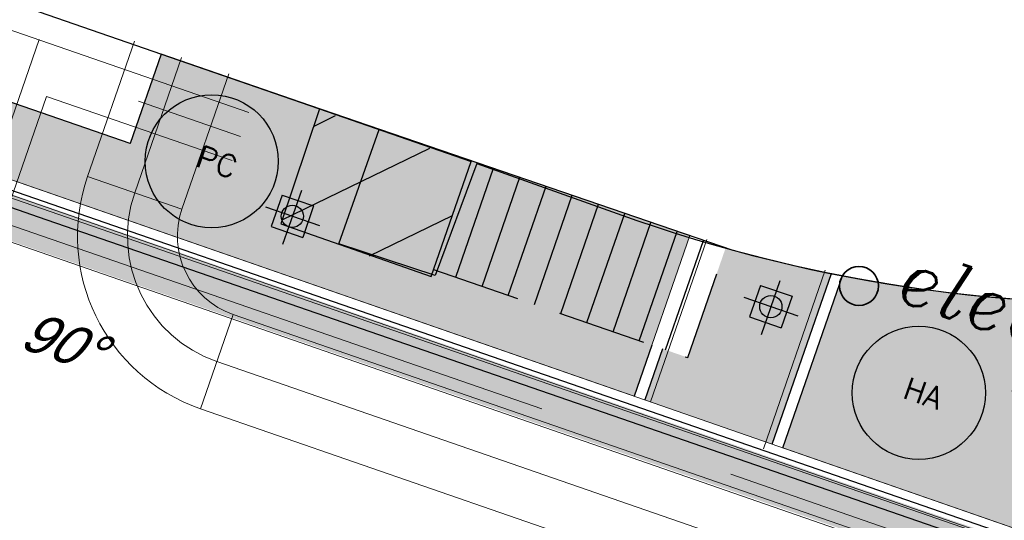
# Model space of a CAD drawing. Header units: metres. Extents: x 128615 to 129083, y 455669 to 456034.
# Tile 32 of 158: x 128777.19 to 128786.06, y 455849.72 to 455854.23. Entities that reach past the tile are written whole.
import ezdxf
from ezdxf.enums import TextEntityAlignment as Align
from ezdxf.lldxf.tags import DXFTag

# ---------------------------------------------------------------- set-up
doc = ezdxf.new("R2010")
doc.units = ezdxf.units.M
for name, pattern in [('B1', [28, 8, -4, 8, -4, 0, -4]), ('RI-AWZI_LUCHTLEIDING', [10.4, 5, -1.8, 0, -1.8, 0, -1.8]), ('RI-AWZI_PROCESLEIDING', [18.450000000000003, 6, -1.8, 1.75, -1.8, 1.75, -1.8, 1.75, -1.8]), ('RI-AWZI_TERREINRIOLERING', [19.8, 6, -1.8, 2.4, -1.8, 1.8, -1.8, 2.4, -1.8])]:
    doc.linetypes.add(name, pattern=pattern)
for name, color, linetype, lineweight in [('B-CO-BC-BETONVORM-G', 50, 'Continuous', 18), ('B-WE-OG-HOOGTELIJN-G', 7, 'Continuous', 18), ('B-XX-KL-ELEKTRA-T25_HDSR', 7, 'Continuous', 35), ('B-XX-RI-AWZI_LUCHTLEIDING-G', 7, 'RI-AWZI_LUCHTLEIDING', 18), ('B-XX-RI-AWZI_PROCESLEIDING-G', 30, 'RI-AWZI_PROCESLEIDING', 18), ('B-XX-RI-AWZI_TERREINRIOLERING-G', 10, 'RI-AWZI_TERREINRIOLERING', 18), ('B-XX-VH-BESTRATING-V', 1, 'Continuous', 18), ('B-XX-VH-VERHARDING-V', 1, 'Continuous', 18)]:
    doc.layers.add(name, color=color, linetype=linetype, lineweight=lineweight)
for name, color, linetype in [('B-ME-RI-PUT-G', 7, 'Continuous'), ('B-XX-GR-KRUIDEN-G', 98, 'Continuous'), ('B-XX-GR-SIERPLANTEN-G', 210, 'Continuous'), ('B-XX-OG-BEBOUWING-G', 1, 'Continuous'), ('B-XX-RI-AWZI_BEDRIJFSWATER-G_HDSR', 150, 'HDSR_Bedrijfswater'), ('B-XX-RI-AWZI_TERREINRIOLERING-T25_HDSR', 7, 'Continuous')]:
    doc.layers.add(name, color=color, linetype=linetype)
doc.styles.add('100 ROMANS 2 MM KONINGSSTAL', font='romans.shx', dxfattribs={"height": 0.2})
doc.styles.add('ISO', font='Iso.shx', dxfattribs={"height": 50})
doc.styles.add('ITALIC', font='ITALIC.shx')
doc.styles.get("Standard").update_dxf_attribs({"font": 'arial.ttf'})
doc.styles.add('tcb_isocp', font='tcb_isocp.shx')
tags = doc.linetypes.add('HDSR_Bedrijfswater', pattern='A,25,-2,["BW",Standard,S=1.5,R=0,X=0,Y=-0.75],-5', length=32).pattern_tags.tags
tags[6] = DXFTag(74, 10)
pattern_1 = [(30.90658155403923, (128738.9979208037, 455858.1422880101), (0.4173705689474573, -0.1866413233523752), [0.04762499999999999, -0.5238749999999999]), (335.9065815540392, (128738.9979208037, 455858.1422880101), (0.07298104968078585, 0.4801855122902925), [0.03809999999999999, -0.4190999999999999]), (81.35758155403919, (128739.0327015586, 455858.1267346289), (0.4903524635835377, 0.2935415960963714), [0.04047499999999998, -0.4452249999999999]), (27.09078155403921, (128739.0394636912, 455858.2623012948), (0.6060339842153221, -0.3210048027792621), [0.07143749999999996, -0.7858124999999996]), (77.54218155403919, (128739.0899664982, 455858.2355509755), (0.7631975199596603, 0.3903916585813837), [0.06071249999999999, -0.6678374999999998]), (332.0905815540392, (128739.0394636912, 455858.2623012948), (0.763198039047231, 0.3903903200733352), [0.05714999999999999, -0.6286499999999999]), (1.906581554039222, (128739.0890846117, 455858.2115265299), (0.2745550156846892, -0.365585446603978), [0.04762499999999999, -0.5238749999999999]), (306.9065815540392, (128739.0890846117, 455858.2115265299), (0.2966292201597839, 0.3845977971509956), [0.03809999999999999, -0.4190999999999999]), (52.35798155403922, (128739.1119640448, 455858.1810611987), (0.5711835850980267, 0.01901366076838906), [0.04047499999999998, -0.4452249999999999]), (18.40658155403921, (128738.9979208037, 455858.1422880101), (0.07644358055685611, 0.197232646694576), [0, -0.41402, 0, -0.4254500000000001, 0, -0.4206875]), (348.4065815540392, (128738.9979208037, 455858.1422880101), (0.2397842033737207, 0.1820298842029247), [0, -0.2425699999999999, 0, -0.4044949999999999, 0, -0.1603375]), (308.4065815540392, (128738.8641059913, 455858.1886083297), (0.3156433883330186, -0.1244163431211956), [0, -0.1587499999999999, 0, -0.4952999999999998, 0, -0.6572249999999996]), (298.4065815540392, (128738.804099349, 455858.2093797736), (0.3707432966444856, -0.06106687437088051), [0, -0.2063749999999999, 0, -0.3289299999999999, 0, -0.4667249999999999])]

# ---------------------------------------------------------------- blocks, each defined once
blk = doc.blocks.new('hydrangea')
at = {"layer": 'B-XX-GR-SIERPLANTEN-G'}
h = blk.add_hatch(color=254, dxfattribs=at)
edge = h.paths.add_edge_path()
edge.add_arc((0.000114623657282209, -1.335320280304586e-05), 0.5999999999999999, -97.46987594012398, 262.530124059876)
at = {"layer": 'B-XX-GR-SIERPLANTEN-G', "color": 7}
blk.add_circle((0.000114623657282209, -1.335320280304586e-05), 0.5999999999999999, dxfattribs=at)
at = {"layer": 'B-XX-GR-SIERPLANTEN-G', "color": 7, "insert": (-0.1321094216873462, 0.1094656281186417), "char_height": 0.2, "attachment_point": 1, "style": '100 ROMANS 2 MM KONINGSSTAL'}
blk.add_mtext_dynamic_manual_height_columns('HA', width=1.245724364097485, gutter_width=1, heights=[0], dxfattribs=at)
blk = doc.blocks.new('prunus hoog')
at = {"layer": 'B-XX-GR-SIERPLANTEN-G'}
h = blk.add_hatch(color=116, dxfattribs=at)
edge = h.paths.add_edge_path()
edge.add_arc((0.1290207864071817, 0.09271549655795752), 0.5999999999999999, -97.46987594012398, 262.530124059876)
at = {"layer": 'B-XX-GR-SIERPLANTEN-G', "color": 116}
blk.add_circle((0.1290207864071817, 0.09271549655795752), 0.5999999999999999, dxfattribs=at)
at = {"layer": 'B-XX-GR-SIERPLANTEN-G', "color": 7, "insert": (-0.003203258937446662, 0.2021944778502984), "char_height": 0.2, "attachment_point": 1, "style": '100 ROMANS 2 MM KONINGSSTAL'}
blk.add_mtext_dynamic_manual_height_columns('PC', width=1.245724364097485, gutter_width=1, heights=[0], dxfattribs=at)
blk = doc.blocks.new('topod100')
at = {"color": 81}
blk.add_circle((0, 0), 0.1756433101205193, dxfattribs=at)
at = {"color": 81, "style": 'ITALIC'}
blk.add_text('elec.', height=0.5, dxfattribs=at).set_placement((0.3310570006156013, -0.01438711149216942))

msp = doc.modelspace()

# ---------------------------------------------------------------- hatches: boundary and pattern name
at = {"layer": 'B-XX-GR-KRUIDEN-G'}
h = msp.add_hatch(dxfattribs=at)
h.set_pattern_fill('SWAMP', color=256, scale=0.2, angle=-116.5632943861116, style=0)
h.set_pattern_definition([(340.9065815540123, (128738.9979208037, 455858.1422880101), (3.839350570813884, 3.326515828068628), [0.6349999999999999, -4.444999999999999]), (70.90658155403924, (128739.2979540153, 455858.0384307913), (-0.9611808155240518, 4.988231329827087), [0.3174999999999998, -8.481319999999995]), (70.90658155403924, (128739.3729632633, 455858.0124661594), (-0.9611808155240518, 4.988231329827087), [0.2539999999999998, -8.544819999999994]), (70.90658155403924, (128739.2229447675, 455858.0643954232), (-0.9611808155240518, 4.988231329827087), [0.2539999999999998, -8.544819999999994]), (40.90658155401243, (128739.4479706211, 455857.9865021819), (-0.9611719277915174, 4.988233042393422), [0.2032, -4.876799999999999]), (100.9065815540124, (128739.1479374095, 455858.0903594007), (-4.8005224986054, 1.661717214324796), [0.2032, -4.8768])])
edge = h.paths.add_edge_path()
edge.add_line((128948.4118116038, 455833.4579504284), (128948.6455033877, 455826.0782791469))
edge.add_line((128948.6455033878, 455826.0782791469), (128943.9095911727, 455812.3966981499))
edge.add_line((128943.9095911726, 455812.3966981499), (128941.3888850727, 455813.2785094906))
edge.add_line((128941.3888850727, 455813.2785094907), (128942.1339618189, 455815.4309623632))
edge.add_arc((128932.745274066, 455818.888458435), 10.00508554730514, -20.21683048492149, 71.17534409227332)
edge.add_line((128935.9736453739, 455828.358376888), (128892.1860483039, 455843.579290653))
edge.add_arc((128893.6952972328, 455847.9211051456), 4.596649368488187, -157.04283936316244, -109.16785423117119, ccw=False)
edge.add_arc((128894.4307678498, 455848.232645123), 5.395382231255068, 162.5112662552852, 202.9571606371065, ccw=False)
edge.add_line((128889.2847814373, 455849.8540560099), (128901.8557516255, 455885.6735668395))
edge.add_line((128901.8557516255, 455885.6735668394), (128887.2242848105, 455890.7225570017))
edge.add_line((128887.2242848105, 455890.7225570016), (128887.1817624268, 455890.5997140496))
edge.add_line((128887.1817624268, 455890.5997140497), (128874.5146120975, 455895.1035688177))
edge.add_line((128874.5146120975, 455895.1035688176), (128873.5283828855, 455892.2544503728))
edge.add_arc((128867.280722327, 455871.995513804), 21.20041917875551, 72.86074229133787, 176.4358647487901)
edge.add_line((128846.121308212, 455873.313454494), (128835.0103701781, 455877.1887525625))
edge.add_arc((128817.5916042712, 455889.2204382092), 21.17014088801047, -34.63404912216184, -24.22743715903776)
edge.add_line((128836.8971577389, 455880.5330640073), (128837.0847450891, 455880.5150973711))
edge.add_line((128837.0847450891, 455880.5150973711), (128838.2442237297, 455883.7950644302))
edge.add_line((128838.2442237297, 455883.7950644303), (128838.0851409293, 455883.9110295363))
edge.add_arc((128817.5916042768, 455889.2204382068), 21.17014088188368, -14.52468191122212, 21.05836036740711)
edge.add_line((128837.3478955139, 455896.8272655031), (128838.4437976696, 455897.45125095))
edge.add_line((128838.4437976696, 455897.45125095), (128836.9196742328, 455900.519436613))
edge.add_line((128836.9196742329, 455900.519436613), (128835.8290882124, 455899.9707426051))
edge.add_arc((128817.5916042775, 455889.2204382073), 21.17014088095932, 30.51773535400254, 65.7725628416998)
edge.add_line((128826.2789784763, 455908.5259916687), (128826.2969451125, 455908.713579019))
edge.add_line((128826.2969451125, 455908.7135790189), (128823.0169780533, 455909.8730576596))
edge.add_line((128823.0169780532, 455909.8730576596), (128822.9010129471, 455909.7139748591))
edge.add_arc((128817.591604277, 455889.2204382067), 21.17014088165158, 75.47531808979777, 155.5873596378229)
edge.add_line((128798.3142327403, 455897.9701702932), (128798.1176121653, 455897.9799474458))
edge.add_line((128798.1176121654, 455897.9799474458), (128797.7211869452, 455896.8585281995))
edge.add_line((128797.7211869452, 455896.8585281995), (128793.8072384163, 455898.2133509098))
edge.add_arc((128775.6531717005, 455909.0573338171), 21.14620778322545, -30.85117203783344, -24.45064201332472)
edge.add_line((128794.9029489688, 455900.3047239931), (128795.4902118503, 455900.2458409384))
edge.add_line((128795.4902118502, 455900.2458409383), (128796.7020683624, 455903.7467742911))
edge.add_line((128796.7020683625, 455903.746774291), (128796.1976420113, 455904.0486570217))
edge.add_arc((128775.6531716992, 455909.057333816), 21.14620778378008, -13.70124981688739, 21.18853243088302)
edge.add_line((128795.3698146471, 455916.7003760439), (128797.9082227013, 455917.9559061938))
edge.add_line((128797.9082227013, 455917.9559061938), (128796.4067381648, 455921.1222890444))
edge.add_line((128796.4067381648, 455921.1222890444), (128793.8362756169, 455919.8525566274))
edge.add_arc((128775.6531717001, 455909.0573338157), 21.1462077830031, 30.69740409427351, 65.54935799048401)
edge.add_line((128784.4057815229, 455928.3071110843), (128784.4646645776, 455928.8943739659))
edge.add_line((128784.4646645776, 455928.8943739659), (128780.9637312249, 455930.1062304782))
edge.add_line((128780.9637312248, 455930.1062304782), (128780.6618484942, 455929.6018041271))
edge.add_arc((128775.6531717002, 455909.0573338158), 21.14620778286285, 76.298750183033, 155.5095457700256)
edge.add_line((128756.4094808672, 455917.8233173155), (128755.8262168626, 455917.8979581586))
edge.add_line((128755.8262168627, 455917.8979581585), (128754.6142224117, 455914.3971073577))
edge.add_line((128754.6142224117, 455914.3971073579), (128755.1121866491, 455914.0802848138))
edge.add_arc((128775.6531716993, 455909.057333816), 21.1462077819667, 166.2589379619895, 191.7043835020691)
edge.add_line((128754.9466508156, 455904.7675673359), (128751.1985842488, 455903.6584638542))
edge.add_line((128751.1985842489, 455903.6584638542), (128751.1173775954, 455903.9197317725))
edge.add_line((128751.1173775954, 455903.9197317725), (128741.4969709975, 455907.2999279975))
edge.add_line((128741.4969709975, 455907.2999279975), (128757.0495062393, 455938.2990116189))
edge.add_line((128757.0495062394, 455938.2990116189), (128795.963293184, 455925.5684809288))
edge.add_line((128795.963293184, 455925.5684809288), (128808.0815679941, 455921.3936663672))
edge.add_line((128808.0815679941, 455921.3936663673), (128811.5859768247, 455919.9881814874))
edge.add_line((128811.5859768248, 455919.9881814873), (128842.9440111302, 455909.6012506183))
edge.add_line((128842.9440111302, 455909.6012506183), (128874.3253125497, 455899.2845629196))
edge.add_line((128874.3253125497, 455899.2845629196), (128897.3942134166, 455890.0887698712))
edge.add_line((128897.3942134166, 455890.0887698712), (128932.249899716, 455875.2515896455))
edge.add_line((128932.249899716, 455875.2515896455), (128958.9784740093, 455863.874893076))
edge.add_line((128958.9784740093, 455863.8748930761), (128948.4118116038, 455833.4579504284))
h.paths.add_polyline_path([(128845.694092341, 455904.4570519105), (128848.0856081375, 455905.5477301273), (128849.2310223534, 455903.2376735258), (128848.6444501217, 455901.5319182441), (128846.8291906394, 455902.1678003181)], flags=16)
at = {"layer": 'B-XX-OG-BEBOUWING-G'}
h = msp.add_hatch(dxfattribs=at)
h.set_pattern_fill('ANSI31', color=256, scale=0.2, angle=-116.5632943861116, style=0)
h.set_pattern_definition([(25.90658155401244, (128738.9979208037, 455858.1422880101), (-0.277434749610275, 0.5711873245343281), [])])
h.paths.add_polyline_path([(128779.8880390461, 455853.4203536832), (128779.5405374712, 455852.384855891), (128780.8970259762, 455851.9100376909), (128781.2560439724, 455852.9464877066)])
at = {"layer": 'B-XX-VH-BESTRATING-V'}
h = msp.add_hatch(dxfattribs=at)
h.set_pattern_fill('AR-B88', color=256, scale=0.001999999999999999, angle=-116.5632943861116, style=0)
h.set_pattern_definition([(340.9065815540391, (222427.1499990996, -244828.0170875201), (0.1329372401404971, 0.384042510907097), []), (70.90658155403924, (222427.1499990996, -244828.0170875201), (-0.05908401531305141, 0.4505111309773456), [0.4063999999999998, -0.4063999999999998])])
h.paths.add_polyline_path([(128802.6831891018, 455871.9683862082), (128802.3461751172, 455873.6753526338), (128799.7344619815, 455873.2101704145), (128799.9911473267, 455871.4906072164)], flags=17)
h.paths.add_polyline_path([(128809.7716455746, 455870.5194527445, -0.3830161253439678), (128798.1585253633, 455894.985336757), (128798.0410408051, 455895.0629989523), (128798.7426580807, 455897.047754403), (128798.8906188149, 455897.0403969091, -0.3816233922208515), (128823.2619809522, 455908.681307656), (128823.3492469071, 455908.8010204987), (128824.2202072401, 455908.4931332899), (128824.5146119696, 455909.3436393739), (128823.0169780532, 455909.8730576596), (128822.9010129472, 455909.7139748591, 0.3645239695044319), (128798.3142327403, 455897.9701702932), (128798.1176121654, 455897.9799474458), (128797.7211869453, 455896.8585281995), (128797.6878571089, 455896.7642437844), (128793.7546200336, 455898.1257432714, 0.02914402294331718), (128794.9029489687, 455900.3047239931), (128795.4902118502, 455900.2458409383), (128796.7020683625, 455903.746774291), (128796.1976420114, 455904.0486570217, 0.1534224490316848), (128795.3698146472, 455916.7003760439), (128797.9082227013, 455917.9559061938), (128796.4067381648, 455921.1222890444), (128793.836275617, 455919.8525566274, 0.153253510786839), (128784.4057815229, 455928.3071110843), (128784.4646645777, 455928.8943739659), (128780.9637312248, 455930.1062304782), (128780.6618484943, 455929.6018041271, 0.3600753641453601), (128756.4094808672, 455917.8233173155), (128755.8262168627, 455917.8979581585), (128754.6142224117, 455914.3971073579), (128755.1121866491, 455914.0802848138, 0.1126862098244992), (128754.9672368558, 455904.6693726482), (128751.228268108, 455903.5629613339), (128751.4681974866, 455902.791031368), (128753.7546102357, 455903.4609714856), (128754.4147722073, 455901.0245720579), (128752.1405026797, 455900.3908550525), (128752.3841142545, 455899.5286384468), (128756.2328856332, 455900.6898615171), (128756.2729437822, 455900.5974951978, 0.1850112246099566), (128766.8871882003, 455889.8136429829), (128766.8125473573, 455889.2303789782), (128768.6815525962, 455888.5834183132), (128768.0780292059, 455886.8559226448), (128758.9954711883, 455890.0228108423), (128750.6369597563, 455892.9361511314), (128750.9249881, 455893.8376432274), (128746.1363612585, 455895.4945688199), (128745.0365227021, 455892.3228495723, 0.145715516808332), (128741.8477927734, 455889.9544302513, -0.3237883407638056), (128749.4031400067, 455892.2733416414), (128767.1030434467, 455886.1714937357), (128768.6009545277, 455885.6525632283), (128768.9522127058, 455886.6663736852), (128771.9254436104, 455885.6870242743), (128771.6102218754, 455884.6115276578), (128780.1756717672, 455881.6469653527), (128791.5501526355, 455877.7101819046, -0.1901935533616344), (128799.0036448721, 455871.3153469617), (128799.9911473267, 455871.4906072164), (128799.7344619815, 455873.2101704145), (128802.3461751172, 455873.6753526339), (128802.6831891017, 455871.9683862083), (128803.3650649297, 455872.0894043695), (128804.9044082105, 455870.3143797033), (128805.6418993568, 455866.7162066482), (128804.8351694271, 455864.5433848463), (128800.4828560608, 455863.6959360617), (128800.1636573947, 455861.953330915), (128804.3746034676, 455860.4957017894), (128801.189211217, 455851.2934192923), (128801.8191947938, 455851.0775833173), (128806.9899085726, 455866.0979061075), (128809.2715134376, 455865.3078385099), (128809.5798165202, 455866.1984955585), (128807.4969410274, 455866.9266101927), (128806.7155608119, 455871.0576591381, 0.02837327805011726), (128808.8418721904, 455869.94306667), (128808.8320950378, 455869.7464460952), (128810.5925307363, 455869.1241265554), (128810.8869354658, 455869.9746326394), (128809.7642880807, 455870.3714920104)])
h.paths.add_polyline_path([(128802.1708073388, 455874.7161668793), (128798.1990629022, 455874.016585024, -0.00197751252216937), (128798.2689034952, 455873.9273473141), (128802.2531375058, 455874.6291290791, -0.001414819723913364)], flags=0)
h.paths.add_polyline_path([(128799.2250375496, 455875.0005329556, -1), (128799.9806637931, 455874.7389711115, -1)], flags=0)
h.paths.add_polyline_path([(128795.5535477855, 455877.1010864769), (128794.9865558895, 455877.2973520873), (128795.1828215, 455877.8643439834), (128795.7498133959, 455877.6680783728)], flags=0)
h.paths.add_polyline_path([(128795.0846886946, 455877.5808480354, -1), (128795.6516805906, 455877.3845824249, -1)], flags=0)
h.paths.add_polyline_path([(128789.8363600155, 455884.0321790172, -1), (128789.9308586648, 455883.9994680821, -1)], flags=0)
h.paths.add_polyline_path([(128789.5422703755, 455884.3809320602, -1), (128789.7312676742, 455884.3155101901, -1)], flags=0)
h.paths.add_polyline_path([(128789.7062138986, 455884.7031730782, -1), (128789.8007125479, 455884.6704621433, -1)], flags=0)
h.paths.add_polyline_path([(128789.1901890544, 455884.2549662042, -1), (128789.2846877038, 455884.2222552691, -1)], flags=0)
h.paths.add_polyline_path([(128781.9076581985, 455884.7022655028), (128781.5157294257, 455884.1839190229), (128780.9016399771, 455884.3964875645), (128780.9140405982, 455885.0462086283), (128781.5357940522, 455885.2351897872)], flags=16)
h.paths.add_polyline_path([(128770.2230062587, 455889.5529180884), (128769.9358075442, 455889.1015149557), (128767.7981038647, 455889.8415879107), (128767.8655687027, 455890.3687766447, -0.3785461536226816), (128756.1487559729, 455914.4874992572), (128755.6973528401, 455914.7746979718), (128756.4374257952, 455916.9124016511), (128756.9646145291, 455916.8449368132, -0.3786081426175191), (128781.0875670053, 455928.5605714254), (128781.3605012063, 455929.0166266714), (128783.4982048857, 455928.2765537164), (128783.4448275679, 455927.7442016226, -0.1719370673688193), (128793.4723990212, 455918.6689969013), (128795.985380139, 455919.910335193), (128796.7157271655, 455918.3701539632), (128794.2182550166, 455917.1348712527, -0.1722066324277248), (128795.1564093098, 455903.6229385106), (128795.6124645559, 455903.3500043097), (128794.8723916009, 455901.2123006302), (128794.340039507, 455901.265677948, -0.3784841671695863)], flags=16)
h.paths.add_polyline_path([(128772.6322610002, 455885.201210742), (128772.0652691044, 455885.3974763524), (128772.2615347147, 455885.9644682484), (128772.8285266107, 455885.768202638)], flags=16)
h.paths.add_polyline_path([(128772.1634019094, 455885.6809723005, -1), (128772.7303938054, 455885.48470669, -1)], flags=0)
h.paths.add_polyline_path([(128746.8429795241, 455893.7547216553), (128746.2759876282, 455893.9509872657), (128746.4722532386, 455894.5179791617), (128747.0392451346, 455894.3217135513)], flags=16)
h.paths.add_polyline_path([(128746.3741204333, 455894.2344832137, -1), (128746.9411123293, 455894.0382176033, -1)], flags=0)
h.paths.add_polyline_path([(128786.8876797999, 455882.5506637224), (128788.2286606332, 455882.0864799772), (128788.4249262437, 455882.6534718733), (128787.0839454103, 455883.1176556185)], flags=8)
h.paths.add_polyline_path([(128787.8560286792, 455886.7387165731), (128789.8270005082, 455886.0564599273), (128790.0232661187, 455886.6234518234), (128788.0522942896, 455887.3057084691)], flags=8)
h.paths.add_polyline_path([(128780.9670642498, 455884.5893507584), (128781.6393546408, 455884.3566358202), (128781.8159936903, 455884.8669285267), (128781.1437032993, 455885.0996434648)], flags=8)
h.paths.add_polyline_path([(128790.3023911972, 455883.5528374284), (128790.9593818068, 455883.3254185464), (128791.1556474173, 455883.8924104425), (128790.4986568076, 455884.1198293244)], flags=8)
edge = h.paths.add_edge_path(flags=16)
edge.add_arc((128786.9524666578, 455865.1426516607), 14.3259422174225, 37.8213863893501, 70.95297360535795)
edge.add_line((128791.6276532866, 455878.6842634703), (128773.0238165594, 455885.1535321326))
edge.add_line((128773.0238165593, 455885.1535321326), (128773.3153738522, 455886.0005636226))
edge.add_line((128773.3153738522, 455886.0005636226), (128769.6490773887, 455887.2857430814))
edge.add_line((128769.6490773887, 455887.2857430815), (128769.9427154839, 455888.1467148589))
edge.add_line((128769.9427154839, 455888.1467148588), (128770.3133981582, 455888.0183845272))
edge.add_line((128770.3133981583, 455888.0183845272), (128770.6302207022, 455888.5163487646))
edge.add_arc((128775.6531717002, 455909.0573338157), 21.14620778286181, -103.7410620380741, -33.63390409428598)
edge.add_line((128793.2593696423, 455897.3447808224), (128797.3878885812, 455895.9156840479))
edge.add_line((128797.3878885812, 455895.915684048), (128796.9581335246, 455894.6999803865))
edge.add_line((128796.9581335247, 455894.6999803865), (128797.1153368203, 455894.5960624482))
edge.add_arc((128817.5916042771, 455889.2204382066), 21.17014088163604, 165.2901148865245, 223.5699829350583)
edge.add_line((128802.2531375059, 455874.6291290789), (128798.2689034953, 455873.927347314))
h = msp.add_hatch(dxfattribs=at)
h.set_pattern_fill('BRICK', color=256, scale=0.03307086, angle=-116.5097316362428)
h.set_pattern_definition([(340.9065815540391, (128781.00315288, 455850.7668853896), (0.0686929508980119, 0.1984471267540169), []), (70.90658155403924, (128781.00315288, 455850.7668853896), (-0.3968942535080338, 0.1373859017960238), [0.2099999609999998, -0.2099999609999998]), (70.90658155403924, (128781.2016000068, 455850.6981924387), (-0.3968942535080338, 0.1373859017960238), [-0.2099999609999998, 0.2099999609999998])])
edge = h.paths.add_edge_path()
edge.add_line((128831.6126664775, 455838.8346340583), (128839.0652869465, 455860.4902585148))
edge.add_line((128839.0652869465, 455860.4902585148), (128836.3034510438, 455861.4412710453))
edge.add_line((128836.3034510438, 455861.4412710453), (128833.541615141, 455862.3922835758))
edge.add_arc((128834.2946828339, 455864.407557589), 2.151381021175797, 165.7586443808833, 249.5102871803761, ccw=False)
edge.add_line((128832.2094179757, 455864.936812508), (128832.7229766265, 455866.3634640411))
edge.add_line((128832.7229766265, 455866.3634640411), (128829.5305935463, 455867.4960062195))
edge.add_line((128829.5305935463, 455867.4960062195), (128825.7790093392, 455865.6897798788))
edge.add_line((128825.7790093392, 455865.6897798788), (128824.1892600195, 455861.2288345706))
edge.add_line((128824.1892600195, 455861.2288345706), (128829.3480097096, 455859.4118744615))
edge.add_arc((128828.6821113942, 455857.5376763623), 1.98897940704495, -20.160679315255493, 70.43999003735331, ccw=False)
edge.add_line((128830.5492255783, 455856.8521665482), (128825.085613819, 455841.0700632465))
edge.add_arc((128820.6003911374, 455842.5189337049), 4.713432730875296, 246.4303146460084, 342.09788309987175, ccw=False)
edge.add_line((128818.7156584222, 455838.1987218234), (128794.9887339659, 455846.4591081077))
edge.add_line((128794.9887339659, 455846.4591081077), (128740.4443933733, 455865.3829613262))
edge.add_arc((128742.7378552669, 455872.1050294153), 7.102546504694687, 156.7495911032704, 251.16118143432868, ccw=False)
edge.add_line((128736.2121179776, 455874.9087625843), (128740.8492055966, 455888.4475361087))
edge.add_arc((128747.4193090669, 455885.7839878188), 7.08948158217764, 110.50432189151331, 157.9321541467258, ccw=False)
edge.add_line((128744.936019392, 455892.4243207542), (128746.0560372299, 455895.6599412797))
edge.add_line((128746.0560372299, 455895.6599412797), (128750.9663574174, 455893.9602221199))
edge.add_line((128750.9663574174, 455893.9602221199), (128752.5278960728, 455898.5416274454))
edge.add_line((128752.5278960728, 455898.5416274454), (128752.0152830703, 455900.3559231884))
edge.add_line((128752.0152830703, 455900.3559231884), (128751.9765845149, 455900.3451798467))
edge.add_line((128751.9765845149, 455900.3451798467), (128751.0126086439, 455903.818817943))
edge.add_line((128751.0126086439, 455903.818817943), (128743.3040688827, 455906.5354959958))
edge.add_line((128743.3040688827, 455906.5354959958), (128719.892912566, 455838.9029857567))
edge.add_line((128719.892912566, 455838.9029857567), (128720.2712589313, 455838.7734198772))
edge.add_line((128720.2712589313, 455838.7734198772), (128743.5504862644, 455906.0245387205))
edge.add_line((128743.5504862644, 455906.0245387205), (128750.6829467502, 455903.5108851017))
edge.add_line((128750.6829467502, 455903.5108851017), (128752.1090925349, 455898.5527556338))
edge.add_line((128752.1090925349, 455898.5527556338), (128750.717407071, 455894.4696833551))
edge.add_line((128750.717407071, 455894.4696833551), (128745.8088863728, 455896.1687796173))
edge.add_line((128745.8088863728, 455896.1687796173), (128744.6185725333, 455892.7300809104))
edge.add_arc((128747.419309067, 455885.7839878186), 7.489481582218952, 111.9598016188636, 158.0177529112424)
edge.add_line((128740.4743136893, 455888.5874452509), (128735.6521931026, 455874.5084362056))
edge.add_arc((128742.711383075, 455872.0759849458), 7.466524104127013, 160.9871051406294, 251.273710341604)
edge.add_line((128740.3142736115, 455865.0047157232), (128794.856583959, 455846.0815660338))
edge.add_line((128794.856583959, 455846.0815660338), (128818.5714073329, 455837.8252763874))
edge.add_arc((128820.6003911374, 455842.5189337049), 5.113432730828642, 246.6220382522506, 342.0506229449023)
edge.add_line((128825.4649488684, 455840.9430934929), (128830.9260443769, 455856.717928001))
edge.add_arc((128828.6821113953, 455857.5376763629), 2.388979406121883, 339.9318582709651, 430.4537588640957)
edge.add_line((128829.4813863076, 455859.7889831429), (128824.7008226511, 455861.4727425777))
edge.add_line((128824.7008226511, 455861.4727425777), (128826.1020253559, 455865.4046131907))
edge.add_line((128826.1020253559, 455865.4046131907), (128829.4604913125, 455867.0964502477))
edge.add_line((128829.4604913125, 455867.0964502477), (128832.2105117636, 455866.120842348))
edge.add_line((128832.2105117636, 455866.120842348), (128831.8267665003, 455865.0548087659))
edge.add_arc((128834.2946828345, 455864.4075575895), 2.551381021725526, 165.3042260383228, 249.6319906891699)
edge.add_line((128833.4066780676, 455862.0156979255), (128838.5569163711, 455860.2422612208))
edge.add_line((128838.5569163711, 455860.2422612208), (128831.2322111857, 455838.9583295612))
edge.add_arc((128836.4510621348, 455837.3560573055), 5.459274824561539, 162.9326608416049, 251.688394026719)
edge.add_line((128834.7358411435, 455832.1732300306), (128868.2102711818, 455820.5590485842))
edge.add_arc((128870.243457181, 455825.3755239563), 5.22802833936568, 247.1138597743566, 340.4610631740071)
edge.add_line((128875.1704265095, 455823.6270235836), (128882.5907182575, 455844.7795449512))
edge.add_arc((128880.2053561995, 455845.6949556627), 2.55498119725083, 339.0051081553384, 400.5811834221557)
edge.add_line((128882.1458260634, 455847.357034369), (128879.1820600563, 455850.9862143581))
edge.add_line((128879.1820600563, 455850.9862143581), (128886.2461834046, 455856.9579368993))
edge.add_arc((128882.7728296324, 455860.6776088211), 5.089218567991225, 313.038728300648, 342.0620473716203)
edge.add_line((128887.6146643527, 455859.110196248), (128893.0181774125, 455874.5159597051))
edge.add_arc((128882.8722026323, 455877.7590635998), 10.65169127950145, 342.2738127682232, 419.290512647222)
edge.add_line((128888.3118646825, 455886.917043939), (128886.2148499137, 455887.872679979))
edge.add_line((128886.2148499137, 455887.872679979), (128886.1094443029, 455887.4783866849))
edge.add_line((128886.1094443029, 455887.4783866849), (128888.1745737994, 455886.5274173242))
edge.add_arc((128882.8857705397, 455877.7600346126), 10.23906438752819, -17.723255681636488, 58.900096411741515, ccw=False)
edge.add_line((128892.6388684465, 455874.6430616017), (128887.2355901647, 455859.2379771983))
edge.add_arc((128882.7728296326, 455860.677608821), 4.689218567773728, 313.1287842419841, 342.12093767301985, ccw=False)
edge.add_line((128885.978569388, 455857.2553283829), (128883.1729931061, 455854.8264816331))
edge.add_line((128883.1729931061, 455854.8264816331), (128878.5836409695, 455851.0866857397))
edge.add_line((128878.5836409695, 455851.0866857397), (128881.839104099, 455847.1002356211))
edge.add_arc((128880.2053561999, 455845.6949556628), 2.15498119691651, -21.143024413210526, 40.70070699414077, ccw=False)
edge.add_line((128882.2152704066, 455844.9176598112), (128877.8010034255, 455832.3322089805))
edge.add_line((128877.8010034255, 455832.3322089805), (128874.7932273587, 455823.7601450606))
edge.add_arc((128870.243457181, 455825.3755239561), 4.828028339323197, 246.96541338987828, 340.45278373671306, ccw=False)
edge.add_line((128868.354313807, 455820.9324400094), (128834.8638834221, 455832.552191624))
edge.add_arc((128836.4510621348, 455837.3560573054), 5.059274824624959, 163.0072479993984, 251.7166439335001, ccw=False)
h = msp.add_hatch(dxfattribs=at)
h.set_pattern_fill('10305012', color=256, scale=100, angle=-116.5097316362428)
h.set_pattern_definition([(323.6486430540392, (128780.7545462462, 455847.8391347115), (0.4149145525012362, 0.3735243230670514), [0.1363599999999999, -0.5459699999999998]), (358.1645200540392, (128780.3148249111, 455848.1627551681), (0.4149070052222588, 0.3735323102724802), [0.13636, -0.82859]), (41.99538075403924, (128780.4511158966, 455848.1583931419), (-0.5495267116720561, 0.4044379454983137), [0.11156, -0.4467]), (99.81778235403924, (128780.6680488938, 455847.4544351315), (-0.4149138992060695, -0.3735295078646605), [0.11156, -0.6779499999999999]), (143.6486430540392, (128780.5150036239, 455848.342958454), (-0.4149145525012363, -0.3735243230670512), [0.13636, -0.54597]), (178.1645200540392, (128780.4051790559, 455848.4237793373), (-0.4149070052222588, -0.3735323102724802), [0.13636, -0.82859]), (221.9953807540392, (128780.2689269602, 455848.4282231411), (0.5495267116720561, -0.4044379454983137), [0.11156, -0.4467]), (279.8177823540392, (128780.6008929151, 455848.7270325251), (0.4149138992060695, 0.3735295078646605), [0.1115599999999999, -0.6779499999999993]), (323.6486430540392, (128779.739941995, 455848.9431468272), (-0.1346241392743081, 0.7779594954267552), [0.1217, -0.5606099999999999]), (21.75843075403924, (128778.5932352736, 455847.7504191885), (0.4149064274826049, 0.3735251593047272), [0.12234, -1.80956]), (65.49356305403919, (128779.9515934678, 455848.9163600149), (0.2802923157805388, 1.151488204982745), [0.14858, -1.52741]), (99.81778235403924, (128780.5624662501, 455848.6464702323), (-0.5495408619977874, 0.4044378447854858), [0.14788, -0.6416599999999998]), (143.6486430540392, (128779.9880121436, 455849.1972604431), (0.1346241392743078, -0.7779594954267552), [0.12242, -0.5598799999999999]), (21.75843075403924, (128778.5313266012, 455848.1040230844), (0.4149064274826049, 0.3735251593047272), [0.12205, -1.80986]), (65.49356305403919, (128779.714574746, 455849.0897286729), (-0.4149048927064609, -0.3735287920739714), [0.14823, -1.52777]), (279.8177823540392, (128779.714574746, 455849.0897286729), (0.5495408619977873, -0.4044378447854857), [0.1487699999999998, -0.6407699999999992]), (7.575566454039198, (128778.2114861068, 455848.499777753), (-0.9644419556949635, 0.03090380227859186), [0.09137999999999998, -2.273059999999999]), (65.49356305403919, (128780.0962577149, 455849.2278025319), (-0.4149048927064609, -0.3735287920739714), [0.09158999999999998, -1.58439]), (112.6690009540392, (128779.8650018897, 455850.8670597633), (-0.6841657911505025, 1.182391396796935), [0.12233, -2.00214]), (143.6486018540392, (128778.2928324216, 455848.7078768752), (-0.414914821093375, -0.3735240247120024), [0.09847, -0.5838399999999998]), (7.575566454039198, (128778.1228402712, 455848.7541907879), (-0.9644419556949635, 0.03090380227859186), [0.09147999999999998, -2.272949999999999]), (65.49356305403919, (128779.8754375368, 455849.3789077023), (-0.4149048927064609, -0.3735287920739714), [0.10047, -1.57552]), (112.6690009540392, (128779.6466392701, 455850.8379571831), (-0.6841657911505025, 1.182391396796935), [0.10497, -2.0195]), (323.6486018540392, (128779.9158888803, 455849.2820470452), (0.4149148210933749, 0.3735240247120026), [0.11156, -0.5707499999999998]), (31.14814065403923, (128779.7137339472, 455848.3374586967), (0.4149105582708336, 0.3735233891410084), [0.10856, -3.44236]), (76.31960005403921, (128779.8066321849, 455848.3936098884), (-0.1346271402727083, 0.7779607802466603), [0.09527999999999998, -1.08983]), (131.8454197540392, (128779.0103864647, 455850.4465275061), (-0.5495297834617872, 0.404439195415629), [0.08777999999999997, -2.58523]), (178.1645200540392, (128779.7706116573, 455848.5515726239), (0.549527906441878, -0.4044387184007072), [0.11158, -0.85336]), (31.14814065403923, (128779.5600771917, 455848.4953155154), (0.4149105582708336, 0.3735233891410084), [0.11569, -3.43523]), (76.31960005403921, (128779.5395609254, 455848.4110085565), (-0.1346271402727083, 0.7779607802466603), [0.08676999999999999, -1.09834]), (131.8454197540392, (128778.7834384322, 455850.3013686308), (-0.5495297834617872, 0.404439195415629), [0.09394000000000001, -2.57908]), (358.1645200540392, (128779.6022244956, 455848.3410204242), (-0.5495279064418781, 0.4044387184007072), [0.11156, -0.85338])])
h.paths.add_polyline_path([(128762.7240361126, 455857.795823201), (128762.874776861, 455858.2312982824), (128760.857918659, 455858.9294386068), (128760.8375812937, 455858.8685265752), (128759.4810927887, 455859.3433447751), (128759.8281341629, 455860.3790019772), (128747.2811022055, 455864.7246415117), (128746.7856892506, 455863.3181987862)])
h.paths.add_polyline_path([(128768.5575785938, 455856.4512854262), (128778.1862908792, 455853.1182834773), (128778.4649672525, 455853.9233518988), (128779.8911477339, 455853.4293343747), (128779.5436461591, 455852.3938365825), (128780.9001346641, 455851.9190183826), (128780.9211524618, 455851.9796947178), (128782.8881297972, 455851.2988185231), (128782.7284534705, 455850.8375294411), (128764.0800624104, 455857.3241652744), (128764.5690522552, 455858.7368084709), (128768.8369680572, 455857.2584138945)])
edge = h.paths.add_edge_path(flags=16)
edge.add_arc((128757.875585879, 455860.3088904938), 0.02849328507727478, 0, 360)
h.paths.add_polyline_path([(128745.4458786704, 455863.7791052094), (128740.5468745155, 455865.464404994), (128740.7104892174, 455867.001201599), (128742.6231753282, 455866.338662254), (128742.274565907, 455865.2941590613), (128745.5956637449, 455864.2125049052)])
edge = h.paths.add_edge_path(flags=16)
edge.add_arc((128750.4464233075, 455862.7440437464), 0.03646391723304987, 0, 360)
h = msp.add_hatch(dxfattribs=at)
h.set_pattern_fill('AR-B88', color=256, scale=0.001999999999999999, angle=-116.5632943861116, style=0)
h.set_pattern_definition([(340.9065815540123, (128763.5795320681, 455857.8032564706), (0.1329372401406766, 0.384042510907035), []), (70.90658155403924, (128763.5795320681, 455857.8032564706), (-0.0590840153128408, 0.4505111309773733), [0.4063999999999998, -0.4063999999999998])])
h.paths.add_polyline_path([(128764.4745536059, 455858.7695194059), (128763.6034477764, 455859.0712635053), (128763.4740542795, 455859.1160843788), (128763.1364315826, 455858.1407258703), (128762.9692755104, 455858.1985873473), (128762.8184823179, 455857.76296076), (128763.9855637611, 455857.3568762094)])
h.paths.add_polyline_path([(128784.5050300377, 455851.9427110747, -0.0170006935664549), (128783.6206556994, 455852.1536413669), (128783.5530765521, 455852.176587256), (128783.2106078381, 455851.1871916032), (128782.9826284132, 455851.2661074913), (128782.8229100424, 455850.8046969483), (128783.9727540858, 455850.4050186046)])
h.paths.add_polyline_path([(128747.1867825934, 455864.7578651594), (128746.3478321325, 455865.0484708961), (128746.0065035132, 455864.07029173), (128745.6901628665, 455864.1797938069), (128745.5404398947, 455863.7465753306), (128746.6911255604, 455863.3507295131)])
h = msp.add_hatch(dxfattribs=at)
h.set_pattern_fill('10305012', color=256, scale=100, angle=-116.5097316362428)
h.set_pattern_definition([(323.6486430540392, (128777.0116811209, 455847.2782521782), (0.4149145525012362, 0.3735243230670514), [0.1363599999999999, -0.5459699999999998]), (358.1645200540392, (128776.5719597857, 455847.6018726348), (0.4149070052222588, 0.3735323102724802), [0.13636, -0.82859]), (41.99538075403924, (128776.7082507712, 455847.5975106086), (-0.5495267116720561, 0.4044379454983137), [0.11156, -0.4467]), (99.81778235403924, (128776.9251837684, 455846.8935525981), (-0.4149138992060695, -0.3735295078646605), [0.11156, -0.6779499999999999]), (143.6486430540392, (128776.7721384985, 455847.7820759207), (-0.4149145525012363, -0.3735243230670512), [0.13636, -0.54597]), (178.1645200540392, (128776.6623139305, 455847.862896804), (-0.4149070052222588, -0.3735323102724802), [0.13636, -0.82859]), (221.9953807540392, (128776.5260618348, 455847.8673406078), (0.5495267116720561, -0.4044379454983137), [0.11156, -0.4467]), (279.8177823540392, (128776.8580277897, 455848.1661499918), (0.4149138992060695, 0.3735295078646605), [0.1115599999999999, -0.6779499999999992]), (323.6486430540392, (128775.9970768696, 455848.3822642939), (-0.1346241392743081, 0.7779594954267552), [0.1217, -0.5606099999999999]), (21.75843075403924, (128774.8503701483, 455847.1895366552), (0.4149064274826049, 0.3735251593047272), [0.12234, -1.80956]), (65.49356305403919, (128776.2087283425, 455848.3554774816), (0.2802923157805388, 1.151488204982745), [0.14858, -1.52741]), (99.81778235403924, (128776.8196011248, 455848.085587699), (-0.5495408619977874, 0.4044378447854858), [0.14788, -0.6416599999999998]), (143.6486430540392, (128776.2451470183, 455848.6363779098), (0.1346241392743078, -0.7779594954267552), [0.12242, -0.5598799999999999]), (21.75843075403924, (128774.7884614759, 455847.5431405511), (0.4149064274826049, 0.3735251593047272), [0.12205, -1.80986]), (65.49356305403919, (128775.9717096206, 455848.5288461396), (-0.4149048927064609, -0.3735287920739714), [0.14823, -1.52777]), (279.8177823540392, (128775.9717096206, 455848.5288461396), (0.5495408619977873, -0.4044378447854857), [0.1487699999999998, -0.6407699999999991]), (7.575566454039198, (128774.4686209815, 455847.9388952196), (-0.9644419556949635, 0.03090380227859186), [0.09137999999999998, -2.273059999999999]), (65.49356305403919, (128776.3533925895, 455848.6669199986), (-0.4149048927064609, -0.3735287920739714), [0.09158999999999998, -1.58439]), (112.6690009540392, (128776.1221367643, 455850.30617723), (-0.6841657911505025, 1.182391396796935), [0.12233, -2.00214]), (143.6486018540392, (128774.5499672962, 455848.1469943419), (-0.414914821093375, -0.3735240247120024), [0.09847, -0.5838399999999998]), (7.575566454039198, (128774.3799751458, 455848.1933082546), (-0.9644419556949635, 0.03090380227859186), [0.09147999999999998, -2.272949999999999]), (65.49356305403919, (128776.1325724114, 455848.818025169), (-0.4149048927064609, -0.3735287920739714), [0.10047, -1.57552]), (112.6690009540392, (128775.9037741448, 455850.2770746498), (-0.6841657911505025, 1.182391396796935), [0.10497, -2.0195]), (323.6486018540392, (128776.173023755, 455848.7211645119), (0.4149148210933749, 0.3735240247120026), [0.11156, -0.5707499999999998]), (31.14814065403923, (128775.9708688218, 455847.7765761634), (0.4149105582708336, 0.3735233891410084), [0.10856, -3.44236]), (76.31960005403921, (128776.0637670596, 455847.8327273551), (-0.1346271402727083, 0.7779607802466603), [0.09527999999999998, -1.08983]), (131.8454197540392, (128775.2675213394, 455849.8856449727), (-0.5495297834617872, 0.404439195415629), [0.08777999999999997, -2.58523]), (178.1645200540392, (128776.0277465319, 455847.9906900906), (0.549527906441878, -0.4044387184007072), [0.11158, -0.85336]), (31.14814065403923, (128775.8172120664, 455847.9344329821), (0.4149105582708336, 0.3735233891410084), [0.11569, -3.43523]), (76.31960005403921, (128775.7966958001, 455847.8501260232), (-0.1346271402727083, 0.7779607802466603), [0.08676999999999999, -1.09834]), (131.8454197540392, (128775.0405733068, 455849.7404860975), (-0.5495297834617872, 0.404439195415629), [0.09394000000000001, -2.57908]), (358.1645200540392, (128775.8593593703, 455847.7801378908), (-0.5495279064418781, 0.4044387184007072), [0.11156, -0.85338])])
edge = h.paths.add_edge_path()
edge.add_line((128784.6039981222, 455851.9229118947), (128784.0672527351, 455850.3723076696))
edge.add_line((128784.0672527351, 455850.3723076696), (128794.9277613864, 455846.5971290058))
edge.add_line((128794.9277613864, 455846.5971290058), (128797.0128672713, 455852.6207932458))
edge.add_line((128797.0128672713, 455852.6207932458), (128793.9591518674, 455853.5332630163))
edge.add_arc((128787.1619266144, 455865.0419463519), 13.36607882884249, 258.9669826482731, 300.5668254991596, ccw=False)
at = {"layer": 'B-XX-VH-VERHARDING-V'}
h = msp.add_hatch(dxfattribs=at)
h.set_pattern_fill('AR-CONC', color=256, scale=0.002499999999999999, angle=-116.5632943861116, style=0)
h.set_pattern_definition(pattern_1)
h.paths.add_polyline_path([(128764.5690452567, 455858.7367882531), (128768.8372841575, 455857.2593270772), (128768.5575785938, 455856.4512854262), (128778.1862908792, 455853.1182834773), (128778.4649672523, 455853.9233518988), (128783.2299496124, 455852.2863020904), (128782.7284534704, 455850.8375294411), (128764.0800624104, 455857.3241652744)])
h = msp.add_hatch(dxfattribs=at)
h.set_pattern_fill('AR-CONC', color=256, scale=0.002499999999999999, angle=-116.5632943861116, style=0)
h.set_pattern_definition(pattern_1)
edge = h.paths.add_edge_path()
edge.add_line((128794.9277617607, 455846.597130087), (128796.232189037, 455850.3654912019))
edge.add_line((128796.2321890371, 455850.365491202), (128790.9037561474, 455852.2093744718))
edge.add_arc((128787.1707260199, 455865.0031208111), 13.32724500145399, -101.10061886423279, -73.73351876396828, ccw=False)
edge.add_line((128784.6047973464, 455851.9252207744), (128784.0672527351, 455850.3723076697))
edge.add_line((128784.0672527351, 455850.3723076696), (128794.9277617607, 455846.597130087))

# ---------------------------------------------------------------- linework, layer by layer
at = {"layer": 'B-CO-BC-BETONVORM-G', "linetype": 'Continuous'}
for p, q in [((128778.652780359, 455852.5262483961), (128777.802292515, 455852.8206468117)), ((128779.1143345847, 455851.5759928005), (128778.819936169, 455850.7255049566))]:
    msp.add_line(p, q, dxfattribs=at)
at = {"layer": 'B-CO-BC-BETONVORM-G'}
for points in [[(128778.2244842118, 455854.0403167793), (128777.802292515, 455852.8206468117, 0.4142135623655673), (128778.819936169, 455850.7255049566), (128878.9895601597, 455816.0515483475, 0.4142135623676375), (128881.0847020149, 455817.0691920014), (128881.7841473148, 455819.089820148)], [(128779.0749720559, 455853.7459183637), (128778.652780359, 455852.5262483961, 0.4142135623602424), (128779.1143345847, 455851.5759928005), (128879.2839585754, 455816.9020361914, 0.414213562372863), (128880.2342141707, 455817.3635904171), (128880.9336594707, 455819.3842185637)]]:
    msp.add_lwpolyline(points, format="xyb", dxfattribs=at)
at = {"layer": 'B-ME-RI-PUT-G'}
for p, q in [((128779.5557133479, 455852.6515951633), (128779.4576074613, 455852.3680898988)), ((128779.5557133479, 455852.6515951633), (128779.8392186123, 455852.5534892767)), ((128779.7288389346, 455852.6932034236), (128779.5599450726, 455852.2051358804)), ((128779.4043792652, 455852.5452365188), (128779.8924468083, 455852.3763426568)), ((128779.8392186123, 455852.5534892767), (128779.7411127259, 455852.2699840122)), ((128779.4576074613, 455852.3680898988), (128779.7411127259, 455852.2699840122)), ((128783.8672253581, 455851.8373192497), (128783.7691194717, 455851.5538139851)), ((128783.8672253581, 455851.8373192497), (128784.1507306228, 455851.739213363)), ((128784.0403509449, 455851.8789275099), (128783.8714570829, 455851.3908599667)), ((128783.7158912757, 455851.7309606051), (128784.2039588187, 455851.5620667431)), ((128784.1507306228, 455851.739213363), (128784.0526247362, 455851.4557080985)), ((128783.7691194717, 455851.5538139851), (128784.0526247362, 455851.4557080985))]:
    msp.add_line(p, q, dxfattribs=at)
for centre in [(128779.6484130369, 455852.4607895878), (128783.9599250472, 455851.6465136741)]:
    msp.add_circle(centre, 0.09999999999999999, dxfattribs=at)
at = {"layer": 'B-XX-OG-BEBOUWING-G'}
msp.add_line((128781.3105338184, 455852.9376703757), (128782.7531669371, 455852.4239936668), dxfattribs=at)
msp.add_lwpolyline([(128798.8779318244, 455858.6160622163, -0.3475237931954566), (128783.6206556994, 455852.1536413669), (128779.891147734, 455853.4293343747), (128781.2591526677, 455852.9554683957), (128779.891147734, 455853.4293343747), (128779.891147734, 455853.4293343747), (128778.4649672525, 455853.9233518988), (128778.1862908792, 455853.1182834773), (128768.5575785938, 455856.4512854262), (128768.8369680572, 455857.2584138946), (128763.6034477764, 455859.0712635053), (128763.6034477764, 455859.0712635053), (128761.1849764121, 455859.9090026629), (128761.1849764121, 455859.909002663), (128759.8285943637, 455860.3788425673), (128759.8285943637, 455860.3788425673), (128743.5120922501, 455866.0307485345), (128743.5141418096, 455866.0300385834), (128742.6231753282, 455866.338662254), (128742.6231753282, 455866.338662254), (128740.7104892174, 455867.001201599, -0.8211431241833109), (128742.7497860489, 455880.2179392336)], format="xyb", dxfattribs=at)
for points in [[(128759.8285943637, 455860.3788425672), (128759.4810927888, 455859.3433447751), (128760.8375812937, 455858.868526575), (128761.1849764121, 455859.9090026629), (128780.4314778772, 455853.2421683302)], [(128779.891147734, 455853.4293343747), (128779.5436461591, 455852.3938365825), (128780.9001346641, 455851.9190183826), (128781.2591526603, 455852.9554683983), (128779.891147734, 455853.4293343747)], [(128779.891147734, 455853.4293343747), (128781.2591526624, 455852.9554683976)], [(128781.3105338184, 455852.9376703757), (128780.9347216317, 455851.9267231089), (128780.0676413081, 455852.2121245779), (128780.4314778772, 455853.2421683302)], [(128780.9001346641, 455851.9190183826), (128781.2591526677, 455852.9554683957)], [(128781.1209019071, 455851.9105496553), (128781.4619823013, 455852.8958971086)], [(128781.3571526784, 455851.8287708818), (128781.6982330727, 455852.8141183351)], [(128781.5933786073, 455851.7470007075), (128781.9344590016, 455852.7323481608)], [(128781.8296293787, 455851.665221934), (128782.1707097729, 455852.6505693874)], [(128782.0658801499, 455851.5834431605), (128782.4069605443, 455852.5687906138)], [(128782.3021060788, 455851.5016729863), (128782.643186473, 455852.4870204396)], [(128782.5383568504, 455851.4198942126), (128782.8794372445, 455852.405241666)], [(128782.7746076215, 455851.3381154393), (128783.1156880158, 455852.3234628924)], [(128783.0108335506, 455851.256345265), (128783.3519139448, 455852.2416927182)], [(128783.9727540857, 455850.4050186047), (128784.5053210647, 455851.9435518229)], [(128784.0672527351, 455850.3723076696), (128784.6047973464, 455851.9252207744)], [(128782.8881297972, 455851.2988185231), (128782.728411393, 455850.8374078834)], [(128782.9826284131, 455851.2661074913), (128782.8229100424, 455850.8046969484)]]:
    msp.add_lwpolyline(points, dxfattribs=at)
at = {"layer": 'B-XX-OG-BEBOUWING-G', "linetype": 'B1', "ltscale": 0.1}
msp.add_lwpolyline([(128780.9211524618, 455851.9796947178), (128783.210607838, 455851.1871916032), (128783.5530765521, 455852.176587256)], dxfattribs=at)
at = {"layer": 'B-XX-OG-BEBOUWING-G'}
msp.add_arc((128787.1566614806, 455865.048137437), 13.3701073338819, 250.7704454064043, 349.1109155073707, dxfattribs=at)
at = {"layer": 'B-XX-RI-AWZI_BEDRIJFSWATER-G_HDSR'}
msp.add_lwpolyline([(128826.8796792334, 455835.4704791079), (128746.5588242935, 455863.273736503)], dxfattribs=at)
at = {"layer": 'B-XX-RI-AWZI_BEDRIJFSWATER-G_HDSR', "flags": 128}
msp.add_lwpolyline([(128894.1255675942, 455812.080840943), (128777.3603368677, 455852.4529863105), (128759.62377046, 455858.5925414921), (128757.1746141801, 455851.5171717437), (128750.1374288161, 455831.1874407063), (128748.2586940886, 455831.8377692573)], dxfattribs=at)
at = {"layer": 'B-XX-RI-AWZI_LUCHTLEIDING-G', "linetype": 'Continuous'}
for points in [[(128768.3192866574, 455857.1857604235), (128779.2557503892, 455853.3974567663)], [(128777.4327364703, 455853.5421187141), (128771.63794029, 455836.8002526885)], [(128777.4327364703, 455853.5421187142), (128779.1051870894, 455852.9627951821)]]:
    msp.add_lwpolyline(points, dxfattribs=at)
at = {"layer": 'B-XX-RI-AWZI_LUCHTLEIDING-G'}
for points in [[(128768.2440050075, 455856.9684296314), (128779.1804687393, 455853.1801259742)], [(128777.3672552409, 455854.05611211), (128771.4205916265, 455836.8754827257)]]:
    msp.add_lwpolyline(points, dxfattribs=at)
at = {"layer": 'B-XX-RI-AWZI_PROCESLEIDING-G'}
msp.add_lwpolyline([(128778.6497281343, 455853.8931175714), (128778.2275364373, 455852.6734476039, 0.414213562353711), (128778.9671353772, 455851.1507488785), (128879.1367593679, 455816.4767922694, 0.4142135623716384), (128880.6594580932, 455817.2163912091), (128881.3589033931, 455819.2370193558)], format="xyb", dxfattribs=at)
at = {"layer": 'B-XX-RI-AWZI_TERREINRIOLERING-G'}
msp.add_lwpolyline([(128776.2270958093, 455852.686528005), (128917.8512501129, 455803.6629858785, -0.1316524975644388), (128919.9945946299, 455802.2121915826), (128923.8042717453, 455797.8152007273)], format="xyb", dxfattribs=at)
at = {"layer": 'B-XX-VH-BESTRATING-V'}
for p, q in [((128741.9540757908, 455864.7957411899), (128795.2433363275, 455846.3495354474)), ((128783.3825283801, 455852.2503960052), (128782.8766693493, 455850.7890194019)), ((128784.4508296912, 455851.9738227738), (128783.8932568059, 455850.3630499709))]:
    msp.add_line(p, q, dxfattribs=at)
for points in [[(128794.8501271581, 455846.0630092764), (128776.3089342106, 455852.50780791), (128752.5392642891, 455860.7784352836), (128740.3078168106, 455864.9861589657, -0.4138194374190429), (128735.6521931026, 455874.5084362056), (128740.4743136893, 455888.5874452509, -0.2037156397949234), (128744.6185725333, 455892.7300809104), (128745.8088863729, 455896.1687796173), (128750.7174070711, 455894.4696833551), (128752.109092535, 455898.5527556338), (128751.5911509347, 455900.2382174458), (128750.6829467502, 455903.5108851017), (128743.5504862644, 455906.0245387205), (128720.2712589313, 455838.7734198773), (128723.5752764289, 455837.6419488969), (128729.3545601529, 455854.3377226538), (128730.4914183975, 455857.6569755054, -0.4158503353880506), (128737.5441658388, 455861.0866553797), (128737.5441658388, 455861.0866553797), (128754.3612985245, 455855.2598972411, -0.4298859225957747), (128760.0133899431, 455842.8877252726), (128760.0133899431, 455842.8877252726), (128751.0899095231, 455817.1086747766), (128750.3530107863, 455817.3616005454)], [(128752.0152726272, 455900.3559601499), (128752.5278960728, 455898.5416274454), (128750.9663574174, 455893.9602221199), (128746.0560372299, 455895.6599412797), (128744.936019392, 455892.4243207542, 0.2099485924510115), (128740.8492055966, 455888.4475361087), (128736.2121179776, 455874.9087625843, 0.435061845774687), (128740.4379362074, 455865.3644035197), (128752.6700491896, 455861.1564508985), (128776.4403838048, 455852.8855922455), (128794.9822768, 455846.4405503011), (128808.9676709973, 455841.5111932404), (128818.7156584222, 455838.1987218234, 0.4434917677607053), (128825.085613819, 455841.0700632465), (128827.706058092, 455848.6433218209), (128830.5492255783, 455856.8521665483, 0.417287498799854), (128829.3480097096, 455859.4118744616), (128824.1892600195, 455861.2288345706), (128825.7790093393, 455865.6897798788), (128827.2624553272, 455866.4370701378)], [(128752.1405026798, 455900.3908550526), (128752.6640072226, 455898.5380107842), (128751.0474754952, 455893.7952610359), (128746.1363612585, 455895.4945688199), (128745.0365227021, 455892.3228495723, 0.212013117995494), (128740.9710241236, 455888.4020033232), (128736.3351042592, 455874.8666392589, 0.4383998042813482), (128740.5468745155, 455865.464404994), (128752.7125542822, 455861.2793059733), (128776.4831049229, 455853.0083721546), (128795.0252254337, 455846.5632511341), (128809.0101929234, 455841.6340444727), (128818.7626814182, 455838.3200435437, 0.4439321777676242), (128824.9623179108, 455841.1112936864), (128827.5832045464, 455848.685830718), (128830.4267840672, 455856.8958650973, 0.417445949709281), (128829.304651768, 455859.2893178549), (128824.0230021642, 455861.1495644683), (128825.6739727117, 455865.7823007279), (128827.2047040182, 455866.5576945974)]]:
    msp.add_lwpolyline(points, format="xyb", dxfattribs=at)
at = {"layer": 'B-XX-VH-VERHARDING-V'}
msp.add_lwpolyline([(128764.5690452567, 455858.7367882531), (128768.8372841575, 455857.2593270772), (128768.5575785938, 455856.4512854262), (128778.1862908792, 455853.1182834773), (128778.4649672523, 455853.9233518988), (128783.2299496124, 455852.2863020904), (128782.7284534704, 455850.8375294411), (128764.0800624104, 455857.3241652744), (128764.5690452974, 455858.736788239)], dxfattribs=at)
msp.add_lwpolyline([(128795.0252254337, 455846.5632511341), (128809.4808599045, 455841.4747060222), (128809.698619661, 455842.1037923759), (128799.8943847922, 455845.4975518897), (128800.9945870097, 455848.7174820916), (128790.9037561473, 455852.2093744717, -0.1199823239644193), (128784.6047973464, 455851.9252207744), (128784.0672527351, 455850.3723076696)], format="xyb", close=True, dxfattribs=at)

# ---------------------------------------------------------------- block references
at = {"layer": 'B-XX-GR-SIERPLANTEN-G', "rotation": 340.9065815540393}
for name, p in [('prunus hoog', (128778.7686431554, 455852.9109284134)), ('hydrangea', (128785.2937809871, 455850.8689812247))]:
    msp.add_blockref(name, p, dxfattribs=at)
at = {"layer": 'B-XX-KL-ELEKTRA-T25_HDSR', "rotation": 341.1991769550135}
msp.add_blockref('topod100', (128784.7543915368, 455851.8328602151), dxfattribs=at)

# ---------------------------------------------------------------- texts
at = {"layer": 'B-WE-OG-HOOGTELIJN-G', "style": 'ISO', "oblique": 13.5}
msp.add_text('-0.04', height=0.7999999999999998, rotation=341.1994003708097, dxfattribs=at).set_placement((128785.9149997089, 455850.6465729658, -0.04185499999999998))
at = {"layer": 'B-XX-RI-AWZI_TERREINRIOLERING-T25_HDSR', "style": 'tcb_isocp', "oblique": 20.00023775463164}
msp.add_text('90%%d', height=0.36, rotation=340.906581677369, dxfattribs=at).set_placement((128777.5755963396, 455851.3315306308), align=Align.MIDDLE_CENTER)

doc.saveas('drawing.dxf')
